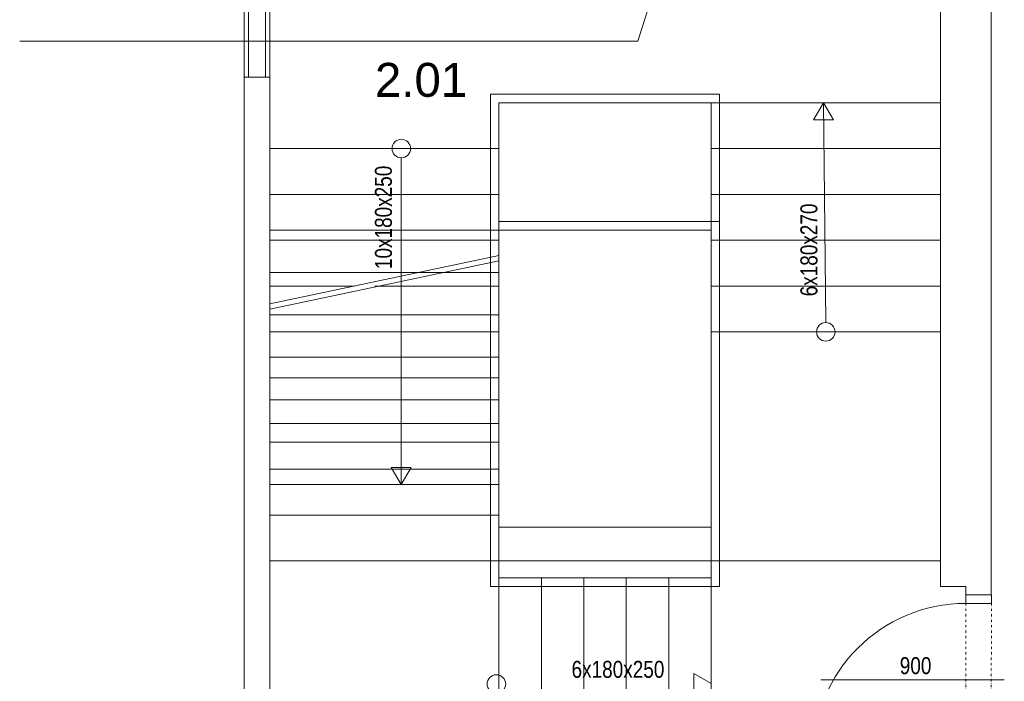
# Model space of a CAD drawing. Header units: millimetres. Extents: x 918337 to 1269480, y -257156 to -67477.
# Tile 72 of 114: x 1122013 to 1127812, y -197203 to -193305. Entities that reach past the tile are written whole.
import ezdxf

# ---------------------------------------------------------------- set-up
doc = ezdxf.new("R2010")
doc.units = ezdxf.units.MM
doc.linetypes.add('DĚLICÍ2', pattern=[15.875, 6.35, -3.175, 0, -3.175, 0, -3.175])
doc.layers.get('0').update_dxf_attribs({"color": 8, "lineweight": 9})
for name, color, linetype, lineweight in [('1VZT - LEGENDY', 7, 'Continuous', 13), ('1VZT-POPIS', 7, 'Continuous', 13), ('St_plocha_místnosti', 3, 'Continuous', 18)]:
    doc.layers.add(name, color=color, linetype=linetype, lineweight=lineweight)
doc.styles.add('Andy', font='arial.ttf')
doc.styles.get("Standard").update_dxf_attribs({"font": 'arial.ttf'})

# ---------------------------------------------------------------- blocks, each defined once
blk = doc.blocks.new('SDCDCSDC')
at = {"color": 8, "ltscale": 2}
for p, q in [((1157229.8, -194247.3), (1157229.8, -203027.3)), ((1152829.8, -199977.3), (1152829.8, -198777.3)), ((1152854.8, -199977.3), (1152854.8, -198777.3)), ((1152954.8, -199977.3), (1152954.8, -198777.3)), ((1152979.8, -198777.3), (1152979.8, -199977.3)), ((1156929.8, -198777.3), (1156929.8, -202977.3)), ((1152979.8, -199977.3), (1152829.8, -199977.3)), ((1152829.8, -199977.3), (1152829.8, -204327.3)), ((1152979.8, -204177.3), (1152979.8, -199977.3)), ((1155629.8, -200077.3), (1154279.8, -200077.3)), ((1154279.8, -200077.3), (1154279.8, -202977.3)), ((1155629.8, -200077.3), (1155629.8, -202977.3)), ((1156929.8, -200127.3), (1154329.8, -200127.3)), ((1154329.8, -200127.3), (1154329.8, -202927.3)), ((1155579.8, -200127.3), (1155579.8, -204177.3)), ((1156241.2, -200127.3), (1156182.6, -200228.7)), ((1156254.8, -201422.7), (1156241.2, -200127.3)), ((1156299.8, -200228.7), (1156241.2, -200127.3)), ((1156182.6, -200228.7), (1156299.8, -200228.7)), ((1154329.8, -200397.3), (1152979.8, -200397.3)), ((1156929.8, -200397.3), (1155579.8, -200397.3)), ((1153754.8, -200451.9), (1153754.8, -202377.3)), ((1154329.8, -200667.3), (1152979.8, -200667.3)), ((1156929.8, -200667.3), (1155579.8, -200667.3)), ((1155629.8, -200827.3), (1154329.8, -200827.3)), ((1154329.8, -200877.3), (1152979.8, -200877.3)), ((1155579.8, -200877.3), (1154329.8, -200877.3)), ((1154329.8, -200937.3), (1152979.8, -200937.3)), ((1156929.8, -200937.3), (1155579.8, -200937.3)), ((1154329.8, -201027.3), (1152979.8, -201312)), ((1154329.8, -201057.9), (1152979.8, -201342.7)), ((1154329.8, -201127.3), (1152979.8, -201127.3)), ((1153476.4, -201207.3), (1152979.8, -201207.3)), ((1154329.8, -201207.3), (1153599.6, -201207.3)), ((1156929.8, -201207.3), (1155579.8, -201207.3)), ((1154329.8, -201377.3), (1152979.8, -201377.3)), ((1154329.8, -201377.3), (1152979.8, -201377.3)), ((1154329.8, -201477.3), (1152979.8, -201477.3)), ((1156929.8, -201477.3), (1155579.8, -201477.3)), ((1154329.8, -201627.3), (1152979.8, -201627.3)), ((1154329.8, -201747.3), (1152979.8, -201747.3)), ((1154329.8, -201877.3), (1152979.8, -201877.3)), ((1154329.8, -202017.3), (1152979.8, -202017.3)), ((1154329.8, -202127.3), (1152979.8, -202127.3)), ((1154329.8, -202287.3), (1152979.8, -202287.3)), ((1153754.8, -202377.3), (1153696.2, -202275.8)), ((1153696.2, -202275.8), (1153813.3, -202275.8)), ((1153813.3, -202275.8), (1153754.8, -202377.3)), ((1154329.8, -202377.3), (1152979.8, -202377.3)), ((1154329.8, -202557.3), (1152979.8, -202557.3)), ((1155579.8, -202627.3), (1154329.8, -202627.3)), ((1156929.8, -202827.3), (1152979.8, -202827.3)), ((1154329.8, -202927.3), (1154329.8, -204177.3)), ((1155579.8, -202927.3), (1154329.8, -202927.3)), ((1154579.8, -202927.3), (1154579.8, -204177.3)), ((1154829.8, -202927.3), (1154829.8, -204177.3)), ((1155079.8, -202927.3), (1155079.8, -204177.3)), ((1155329.8, -202927.3), (1155329.8, -204177.3)), ((1155579.8, -202927.3), (1155579.8, -204177.3)), ((1155629.8, -202977.3), (1154279.8, -202977.3)), ((1157079.8, -202977.3), (1156929.8, -202977.3)), ((1157079.8, -202977.3), (1157079.8, -203027.3)), ((1157229.8, -202977.3), (1157229.8, -203027.3)), ((1157079.8, -203027.3), (1157229.8, -203027.3)), ((1155478.3, -203608), (1155478.3, -203490.8)), ((1155478.3, -203490.8), (1155579.8, -203549.4))]:
    blk.add_line(p, q, dxfattribs=at)
at = {"color": 8}
blk.add_line((1156225.1, -203527.3), (1157306.3, -203527.3), dxfattribs=at)
at = {"color": 8, "ltscale": 2}
blk.add_lwpolyline([(1157080.2, -203077.3), (1157080.2, -203027.3), (1157230.2, -203027.3), (1157230.2, -203077.3)], close=True, dxfattribs=at)
at = {"color": 8, "linetype": 'DĚLICÍ2', "ltscale": 2}
for points in [[(1157080.2, -203077.3), (1157079.4, -203977.3)], [(1157230.2, -203077.3), (1157229.4, -203977.3)]]:
    blk.add_lwpolyline(points, dxfattribs=at)
at = {"color": 8, "ltscale": 2}
for centre in [(1153754.8, -200397.3), (1156254.8, -201477.3), (1154315.1, -203552.3)]:
    blk.add_circle(centre, 54.6, dxfattribs=at)
blk.add_arc((1157079.4, -203977.3), 900, 90, 180, dxfattribs=at)
at = {"color": 8, "ltscale": 2, "width": 0.8}
for s, p in [('10x180x250', (1153699.6, -201107.3)), ('6x180x270', (1156205.3, -201268.1))]:
    blk.add_text(s, height=100, rotation=90, dxfattribs=at).set_placement(p)
blk.add_text('6x180x250', height=100, dxfattribs=at).set_placement((1154757.6, -203515.7))
at = {"color": 8, "width": 0.8}
blk.add_text('900', height=100, dxfattribs=at).set_placement((1156690.6, -203493.9))

msp = doc.modelspace()

# ---------------------------------------------------------------- linework, layer by layer
at = {"layer": '1VZT - LEGENDY', "ltscale": 0.1}
msp.add_line((1125653.3, -193431.9), (1126046.9, -192195.7), dxfattribs=at)
at = {"layer": '1VZT-POPIS', "ltscale": 0.1}
msp.add_line((1122013.3, -193431.9), (1125653.3, -193431.9), dxfattribs=at)

# ---------------------------------------------------------------- block references
msp.add_blockref('SDCDCSDC', (-29494.2, 6333.4))

# ---------------------------------------------------------------- texts
at = {"layer": 'St_plocha_místnosti', "ltscale": 2, "style": 'Andy'}
msp.add_text('2.01', height=200, dxfattribs=at).set_placement((1124105.4, -193759.2))

doc.saveas('drawing.dxf')
